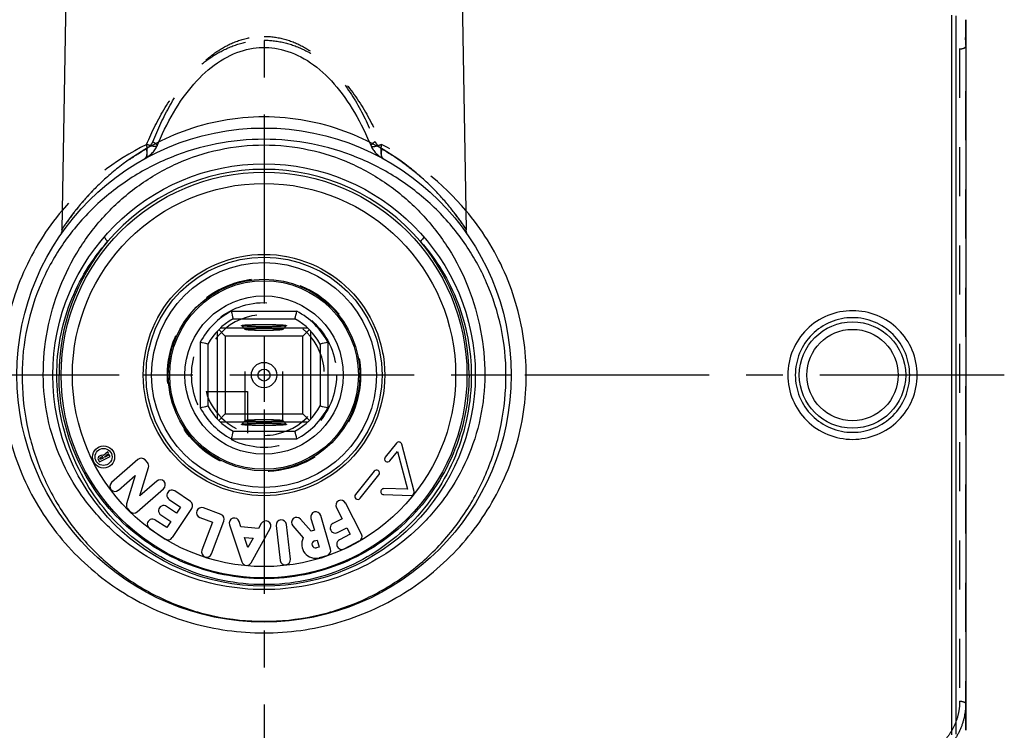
# Model space of a CAD drawing. Header units: millimetres. Extents: x 0 to 1000, y 0 to 1000.
# Tile 3 of 4: x 468 to 598, y 414 to 508. Entities that reach past the tile are written whole.
import ezdxf

# ---------------------------------------------------------------- set-up
doc = ezdxf.new("R2010")
doc.units = ezdxf.units.MM
doc.header["$LTSCALE"] = 65.185185
doc.linetypes.add('CENTER', pattern=[0.6, 0.375, -0.075, 0.075, -0.075])
doc.linetypes.add('HIDDEN', pattern=[0.2, 0.1, -0.1])
doc.layers.get('0').update_dxf_attribs({"linetype": 'CONTINUOUS'})
for name, color, linetype in [('ACHSEN_S', 7, 'CONTINUOUS'), ('DEFAULT_2', 8, 'HIDDEN'), ('FASEN', 7, 'CONTINUOUS'), ('KOERPER', 7, 'CONTINUOUS'), ('KONST.EL_MIT_GEO', 7, 'CONTINUOUS'), ('KURVEN', 7, 'CONTINUOUS')]:
    doc.layers.add(name, color=color, linetype=linetype)

msp = doc.modelspace()

# ---------------------------------------------------------------- linework, layer by layer
at = {"color": 7, "linetype": 'Continuous'}
for p, q in [((495.66, 469.36), (504.34, 469.36)), ((495.91, 468.37), (504.09, 468.37)), ((497, 467.46), (497, 467.46)), ((503, 467.46), (503, 467.46)), ((493.8, 466.73), (493.8, 455.1)), ((493.99, 466.93), (494.85, 466.06)), ((505.81, 467.11), (494.19, 467.11)), ((505.15, 466.06), (494.85, 466.06)), ((494.85, 466.06), (494.85, 455.76)), ((506.01, 466.93), (505.15, 466.06)), ((505.15, 455.76), (505.15, 466.06)), ((506.2, 455.1), (506.2, 466.73)), ((491.55, 465.26), (491.55, 456.57)), ((492.55, 465.01), (492.55, 456.82)), ((507.45, 465.01), (507.45, 456.82)), ((508.45, 465.26), (508.45, 456.57)), ((493.99, 454.9), (494.85, 455.76)), ((494.85, 455.76), (505.15, 455.76)), ((506.01, 454.9), (505.15, 455.76)), ((494.19, 454.71), (505.81, 454.71)), ((497, 454.37), (497, 454.37)), ((503, 454.37), (503, 454.37)), ((495.91, 453.46), (504.09, 453.46)), ((495.66, 452.46), (504.34, 452.46))]:
    msp.add_line(p, q, dxfattribs=at)
for radius in [12.5, 10.5, 1.68, 0.8]:
    msp.add_circle((500, 460.91), radius, dxfattribs=at)
for centre, radius, start, end in [((500, 460.91), 9.5, 117.1908, 152.8092), ((566.39, 486.45), 72.77, 193.5755, 194.386), ((433.61, 486.45), 72.77, 345.614, 346.4245), ((500, 460.91), 9.5, 27.1908, 62.8092), ((500, 460.91), 8.5, 118.7958, 151.2042), ((500, 460.91), 8.5, 28.7958, 61.2042), ((473.92, 392.33), 75.03, 75.6263, 76.4123), ((525.53, 394.52), 72.77, 103.5755, 104.386), ((474.47, 527.31), 72.77, 283.5755, 284.386), ((500, 460.91), 8.5, 208.7958, 241.2042), ((500, 460.91), 8.5, 298.7958, 331.2042), ((525.53, 527.31), 72.77, 255.614, 256.4245), ((500, 460.91), 9.5, 207.1908, 242.8092), ((500, 460.91), 9.5, 297.1908, 332.8092), ((566.39, 435.38), 72.77, 165.614, 166.4245), ((433.61, 435.38), 72.77, 13.5755, 14.386)]:
    msp.add_arc(centre, radius, start, end, dxfattribs=at)
for points, knots in [([(497, 467.46), (497, 467.47), (497.02, 467.48), (497.07, 467.49), (497.14, 467.51), (497.29, 467.53), (497.54, 467.55), (497.9, 467.57), (498.35, 467.59), (498.87, 467.6), (499.42, 467.61), (500, 467.61), (500.58, 467.61), (501.13, 467.6), (501.65, 467.59), (502.1, 467.57), (502.46, 467.55), (502.71, 467.53), (502.86, 467.51), (502.93, 467.49), (502.98, 467.48), (503, 467.47), (503, 467.46)], [0, 0, 0, 0, 0.003434, 0.010995, 0.023081, 0.039668, 0.085818, 0.147807, 0.223285, 0.309396, 0.40283, 0.5, 0.597171, 0.690603, 0.776711, 0.852192, 0.914186, 0.960328, 0.976913, 0.989011, 0.996585, 1, 1, 1, 1]), ([(503, 467.46), (502.99, 467.45), (502.96, 467.44), (502.91, 467.43), (502.83, 467.41), (502.67, 467.39), (502.41, 467.37), (502.05, 467.35), (501.6, 467.34), (501.1, 467.32), (500.56, 467.32), (500, 467.31), (499.44, 467.32), (498.9, 467.32), (498.4, 467.34), (497.96, 467.35), (497.59, 467.37), (497.33, 467.39), (497.17, 467.41), (497.09, 467.43), (497.04, 467.44), (497.01, 467.45), (497, 467.46)], [0, 0, 0, 0, 0.005131, 0.014426, 0.027994, 0.045758, 0.093331, 0.155514, 0.230092, 0.314413, 0.405432, 0.499868, 0.594308, 0.68534, 0.769682, 0.844294, 0.90652, 0.954133, 0.971915, 0.985511, 0.994848, 1, 1, 1, 1]), ([(497, 454.37), (497.01, 454.38), (497.04, 454.39), (497.09, 454.4), (497.17, 454.42), (497.33, 454.44), (497.59, 454.46), (497.96, 454.48), (498.4, 454.49), (498.9, 454.51), (499.44, 454.51), (500, 454.52), (500.56, 454.51), (501.1, 454.51), (501.6, 454.49), (502.05, 454.48), (502.41, 454.46), (502.67, 454.44), (502.83, 454.42), (502.91, 454.4), (502.96, 454.39), (502.99, 454.38), (503, 454.37)], [0, 0, 0, 0, 0.005152, 0.014489, 0.028085, 0.045867, 0.09348, 0.155706, 0.230318, 0.31466, 0.405692, 0.500132, 0.594568, 0.685587, 0.769908, 0.844486, 0.906669, 0.954242, 0.972006, 0.985574, 0.994869, 1, 1, 1, 1]), ([(503, 454.37), (503, 454.36), (502.98, 454.35), (502.93, 454.33), (502.86, 454.32), (502.71, 454.3), (502.46, 454.28), (502.1, 454.26), (501.65, 454.24), (501.13, 454.23), (500.58, 454.22), (500, 454.22), (499.42, 454.22), (498.87, 454.23), (498.35, 454.24), (497.9, 454.26), (497.54, 454.28), (497.29, 454.3), (497.14, 454.32), (497.07, 454.33), (497.02, 454.35), (497, 454.36), (497, 454.37)], [0, 0, 0, 0, 0.003415, 0.010989, 0.023087, 0.039672, 0.085814, 0.147808, 0.223289, 0.309397, 0.402829, 0.5, 0.59717, 0.690604, 0.776715, 0.852193, 0.914182, 0.960332, 0.976919, 0.989005, 0.996566, 1, 1, 1, 1])]:
    msp.add_open_spline(points, degree=3, knots=knots, dxfattribs=at)
at = {"layer": 'ACHSEN_S', "color": 40, "linetype": 'CENTER'}
for p, q in [((500, 651.91), (500, 348.08)), ((598.12, 460.91), (401.88, 460.91))]:
    msp.add_line(p, q, dxfattribs=at)
at = {"layer": 'DEFAULT_2', "color": 8, "linetype": 'HIDDEN'}
for p, q in [((497, 467.46), (497.5, 466.95)), ((502.5, 466.95), (503, 467.46)), ((497.5, 466.95), (497.5, 466.96)), ((497.5, 454.87), (497.5, 466.96)), ((502.5, 454.87), (502.5, 466.96)), ((502.5, 466.96), (502.5, 466.95)), ((497.5, 454.87), (497, 454.37)), ((497.5, 454.87), (497.5, 454.87)), ((503, 454.37), (502.5, 454.87)), ((502.5, 454.87), (502.5, 454.87))]:
    msp.add_line(p, q, dxfattribs=at)
for points, knots in [([(497.5, 466.96), (497.5, 466.98), (497.56, 467), (497.59, 467), (497.62, 467.01)], [0, 0, 0, 0, 0.290962, 1, 1, 1, 1]), ([(502.5, 466.96), (502.49, 466.95), (502.46, 466.94), (502.39, 466.92), (502.24, 466.9), (502, 466.87), (501.7, 466.85), (501.33, 466.84), (500.76, 466.82), (500, 466.81), (499.24, 466.82), (498.67, 466.84), (498.3, 466.85), (498, 466.87), (497.76, 466.9), (497.61, 466.92), (497.54, 466.94), (497.51, 466.95), (497.5, 466.95)], [0, 0, 0, 0, 0.005683, 0.015425, 0.047381, 0.095242, 0.157421, 0.23176, 0.315645, 0.499909, 0.684187, 0.768089, 0.842452, 0.90466, 0.952555, 0.984546, 0.994301, 1, 1, 1, 1]), ([(497.62, 467.01), (497.76, 467.04), (498.12, 467.07), (498.75, 467.1), (499.53, 467.11), (500.24, 467.11), (500.81, 467.11), (501.21, 467.1), (501.57, 467.08), (501.88, 467.06), (502.14, 467.04), (502.32, 467.02), (502.44, 467), (502.49, 466.98), (502.5, 466.97), (502.5, 466.96)], [0, 0, 0, 0, 0.085297, 0.219758, 0.387053, 0.566594, 0.654007, 0.736192, 0.810609, 0.874966, 0.927291, 0.966022, 0.99013, 0.996654, 1, 1, 1, 1]), ([(497.5, 454.87), (497.51, 454.88), (497.54, 454.89), (497.61, 454.91), (497.76, 454.93), (498, 454.96), (498.3, 454.98), (498.67, 454.99), (499.24, 455.01), (500, 455.02), (500.76, 455.01), (501.33, 454.99), (501.7, 454.98), (502, 454.96), (502.24, 454.93), (502.39, 454.91), (502.46, 454.89), (502.49, 454.88), (502.5, 454.87)], [0, 0, 0, 0, 0.005699, 0.015454, 0.047445, 0.09534, 0.157548, 0.231911, 0.315813, 0.500091, 0.684355, 0.76824, 0.842579, 0.904758, 0.952619, 0.984575, 0.994317, 1, 1, 1, 1]), ([(502.38, 454.82), (502.24, 454.79), (501.88, 454.76), (501.25, 454.73), (500.47, 454.72), (499.76, 454.71), (499.19, 454.72), (498.79, 454.73), (498.43, 454.75), (498.12, 454.77), (497.86, 454.79), (497.68, 454.81), (497.56, 454.83), (497.51, 454.85), (497.5, 454.86), (497.5, 454.87)], [0, 0, 0, 0, 0.08509, 0.219439, 0.38671, 0.566299, 0.653753, 0.735985, 0.81045, 0.874852, 0.927217, 0.965981, 0.990106, 0.99663, 1, 1, 1, 1]), ([(502.5, 454.87), (502.5, 454.85), (502.44, 454.83), (502.41, 454.82), (502.38, 454.82)], [0, 0, 0, 0, 0.290875, 1, 1, 1, 1])]:
    msp.add_open_spline(points, degree=3, knots=knots, dxfattribs=at)
at = {"layer": 'FASEN', "color": 7, "linetype": 'Continuous'}
msp.add_line((593, 508.02), (593, 413.81), dxfattribs=at)
at = {"layer": 'KOERPER', "color": 7, "linetype": 'Continuous'}
for p, q in [((474, 525.93), (473.2, 480.18)), ((526, 525.93), (526.8, 480.18)), ((517.55, 451.89), (516.07, 450.03)), ((519.89, 445.46), (518.25, 451.74)), ((478.39, 450.26), (478.18, 450.15)), ((479.28, 450.72), (478.72, 450.25)), ((478.87, 450.08), (479.39, 450.51)), ((479.49, 450.31), (478.9, 450.01)), ((479.39, 450.51), (479.28, 450.72)), ((479.59, 450.11), (479.49, 450.31)), ((516.69, 449.53), (517.69, 450.77)), ((517.69, 450.77), (519, 445.76)), ((478.03, 449.69), (478.18, 449.39)), ((478.18, 449.39), (479.59, 450.11)), ((478.28, 449.7), (478.23, 449.8)), ((478.28, 449.95), (478.5, 450.06)), ((478.69, 449.91), (478.28, 449.7)), ((478.64, 450.01), (478.69, 449.91)), ((478.9, 450.01), (478.87, 450.08)), ((483.28, 449.71), (479.79, 446.66)), ((484.54, 449.31), (484.24, 449.65)), ((483.53, 444.89), (484.68, 448.67)), ((514.58, 448.17), (512.11, 445.07)), ((512.74, 444.57), (515.21, 447.67)), ((480.69, 445.64), (482.93, 447.6)), ((482.93, 447.6), (481.79, 443.82)), ((485.78, 446.86), (483.53, 444.89)), ((483.19, 442.78), (486.68, 445.83)), ((490.25, 444.16), (488.18, 445.54)), ((515.87, 445.05), (519.49, 444.95)), ((519, 445.76), (515.9, 445.85)), ((487.42, 444.41), (488.92, 443.41)), ((512.92, 439.82), (510.8, 443.95)), ((481.93, 443.18), (482.23, 442.84)), ((488.39, 442.61), (487.08, 443.49)), ((487.85, 439.36), (490.43, 443.21)), ((488.92, 443.41), (488.39, 442.61)), ((494.3, 442.42), (491.97, 443.3)), ((509.59, 443.32), (510.34, 441.86)), ((487.1, 440.68), (485.59, 441.69)), ((486.32, 442.36), (487.63, 441.48)), ((487.63, 441.48), (487.1, 440.68)), ((491.49, 442.03), (493.18, 441.39)), ((493.18, 441.39), (491.77, 437.68)), ((493.04, 437.2), (494.69, 441.54)), ((496.94, 440.8), (496.71, 441.49)), ((499.63, 441.22), (499.28, 440.58)), ((506.23, 440.21), (504.83, 441.8)), ((506.22, 441.91), (506.68, 440.33)), ((508.82, 437.84), (507.52, 442.29)), ((510.34, 441.86), (509.13, 441.24)), ((484.84, 440.56), (486.9, 439.17)), ((495.42, 441.06), (497.06, 436.14)), ((499.28, 440.58), (496.94, 440.8)), ((498.3, 436.02), (500.82, 440.56)), ((501.61, 440.94), (502.14, 436.33)), ((503.49, 436.48), (502.96, 441.09)), ((503.81, 440.91), (505.2, 439.32)), ((506.68, 440.33), (506.23, 440.21)), ((509.75, 440.03), (510.96, 440.66)), ((510.96, 440.66), (511.4, 439.8)), ((497.41, 439.39), (498.56, 439.28)), ((497.86, 438.03), (497.41, 439.39)), ((498.56, 439.28), (497.86, 438.03)), ((506.69, 438.92), (507.06, 439.03)), ((507.06, 439.03), (507.33, 438.11)), ((511.4, 439.8), (510, 439.08)), ((510.62, 437.87), (512.63, 438.91)), ((507.33, 438.11), (506.96, 438)), ((507.34, 436.7), (508.36, 436.99))]:
    msp.add_line(p, q, dxfattribs=at)
for centre, radius in [((500, 460.91), 12.7), ((478.73, 450.05), 1.47), ((478.73, 450.05), 1.13)]:
    msp.add_circle(centre, radius, dxfattribs=at)
for centre, radius, start, end in [((517.86, 451.64), 0.4, 14.6262, 141.4162), ((478.55, 449.96), 0.34, 59.7468, 117.0544), ((478.33, 449.85), 0.34, 117.0544, 207.0544), ((478.33, 449.85), 0.11, 117.0544, 207.0544), ((478.55, 449.96), 0.11, 27.0544, 117.0544), ((483.73, 449.2), 0.68, 41.1846, 131.1846), ((484.03, 448.86), 0.68, 343.1846, 41.1846), ((516.38, 449.78), 0.4, 141.4162, 321.4162), ((514.9, 447.92), 0.4, 321.4162, 141.4162), ((480.24, 446.15), 0.68, 131.1846, 311.1846), ((486.23, 446.34), 0.68, 311.1846, 131.1846), ((487.8, 444.98), 0.68, 56.1209, 236.1209), ((512.43, 444.82), 0.4, 141.4162, 321.4162), ((515.88, 445.45), 0.4, 88.2862, 268.4445), ((519.5, 445.35), 0.4, 268.4445, 14.6262), ((482.44, 443.63), 0.68, 163.1846, 221.1846), ((489.87, 443.59), 0.68, 326.1209, 56.1209), ((510.19, 443.63), 0.68, 27.3, 207.3), ((482.74, 443.29), 0.68, 221.1846, 311.1846), ((486.7, 442.93), 0.68, 56.1209, 236.1209), ((491.73, 442.66), 0.68, 69.1771, 249.1771), ((506.87, 442.1), 0.68, 16.258, 196.258), ((485.21, 441.13), 0.68, 56.1209, 236.1209), ((494.05, 441.78), 0.68, 339.1771, 69.1771), ((496.07, 441.27), 0.68, 18.4131, 198.4131), ((500.23, 440.89), 0.68, 330.9131, 150.9131), ((502.29, 441.02), 0.68, 6.5547, 186.5547), ((504.32, 441.36), 0.68, 41.258, 221.258), ((509.44, 440.64), 0.68, 117.3, 297.3), ((512.32, 439.51), 0.68, 297.3, 27.3), ((487.28, 439.74), 0.68, 236.1209, 326.1209), ((506.83, 438.46), 1.84, 152.1076, 286.258), ((506.83, 438.46), 0.48, 106.258, 286.258), ((510.31, 438.47), 0.68, 117.3, 297.3), ((492.41, 437.44), 0.68, 159.1771, 339.1771), ((508.17, 437.65), 0.68, 286.258, 16.258), ((497.71, 436.35), 0.68, 198.4131, 330.9131), ((502.82, 436.41), 0.68, 186.5547, 6.5547)]:
    msp.add_arc(centre, radius, start, end, dxfattribs=at)
at = {"layer": 'KONST.EL_MIT_GEO', "color": 7, "linetype": 'Continuous'}
for p, q in [((591.17, 413.23), (591.17, 508.6)), ((591.73, 413.32), (591.73, 508.51)), ((473.1, 460.91), (467.25, 460.91)), ((532.75, 460.91), (526.9, 460.91))]:
    msp.add_line(p, q, dxfattribs=at)
at = {"layer": 'KONST.EL_MIT_GEO', "color": 8, "linetype": 'HIDDEN'}
for p, q in [((593, 413.81), (593, 508.02)), ((592.2, 504.16), (592.2, 417.67)), ((514.18, 491.29), (514.18, 491.29)), ((484.21, 489.61), (484.21, 489.61)), ((515.79, 489.61), (515.79, 489.61))]:
    msp.add_line(p, q, dxfattribs=at)
for points in [[(485.82, 491.29), (486.01, 491.72), (486.27, 492.32), (486.54, 492.91), (486.82, 493.49), (487.1, 494.05), (487.39, 494.61), (487.69, 495.15), (487.99, 495.69), (488.31, 496.21), (488.62, 496.71), (488.95, 497.21), (489.28, 497.69), (489.63, 498.16), (489.97, 498.61), (490.33, 499.05), (490.69, 499.48), (491.06, 499.89), (491.44, 500.28), (491.82, 500.66), (492.21, 501.02), (492.6, 501.37), (493.01, 501.7), (493.41, 502.01), (493.83, 502.31), (494.25, 502.58), (494.67, 502.84), (495.1, 503.07), (495.53, 503.29), (495.96, 503.48), (496.39, 503.66), (496.83, 503.81), (497.26, 503.95), (497.69, 504.06), (498.12, 504.15), (498.54, 504.23), (498.96, 504.28), (499.37, 504.32), (499.77, 504.33), (500, 504.34)], [(500, 504.34), (500.21, 504.33), (500.62, 504.32), (501.03, 504.28), (501.44, 504.23), (501.87, 504.16), (502.29, 504.06), (502.72, 503.95), (503.16, 503.82), (503.59, 503.66), (504.03, 503.49), (504.46, 503.29), (504.89, 503.08), (505.32, 502.84), (505.74, 502.59), (506.16, 502.31), (506.57, 502.02), (506.98, 501.71), (507.38, 501.38), (507.78, 501.03), (508.17, 500.67), (508.55, 500.29), (508.93, 499.9), (509.3, 499.49), (509.66, 499.06), (510.02, 498.62), (510.37, 498.17), (510.71, 497.7), (511.04, 497.22), (511.37, 496.73), (511.69, 496.22), (512, 495.7), (512.3, 495.17), (512.6, 494.62), (512.89, 494.07), (513.18, 493.5), (513.45, 492.92), (513.72, 492.33), (513.99, 491.73), (514.18, 491.29)], [(484.21, 489.61), (484.34, 489.68), (484.48, 489.77), (484.62, 489.87), (484.75, 489.97), (484.88, 490.07), (485, 490.18), (485.12, 490.29), (485.23, 490.4), (485.34, 490.52), (485.43, 490.64), (485.53, 490.76), (485.61, 490.89), (485.69, 491.01), (485.76, 491.15), (485.82, 491.29)], [(514.18, 491.29), (514.23, 491.17), (514.3, 491.04), (514.37, 490.91), (514.46, 490.78), (514.55, 490.66), (514.65, 490.54), (514.75, 490.42), (514.86, 490.3), (514.98, 490.19), (515.1, 490.09), (515.23, 489.98), (515.36, 489.88), (515.5, 489.78), (515.64, 489.69), (515.79, 489.61)]]:
    msp.add_lwpolyline(points, dxfattribs=at)
at = {"layer": 'KONST.EL_MIT_GEO', "color": 7, "linetype": 'Continuous'}
for points in [[(473.2, 480.18), (473.2, 480.11), (473.19, 480.02), (473.18, 479.93), (473.16, 479.85), (473.13, 479.76), (473.1, 479.68), (473.07, 479.6), (473.03, 479.52), (472.99, 479.44), (472.94, 479.36)], [(527.06, 479.36), (527.01, 479.44), (526.97, 479.52), (526.93, 479.6), (526.9, 479.68), (526.87, 479.76), (526.84, 479.85), (526.82, 479.93), (526.81, 480.02), (526.8, 480.11), (526.8, 480.18)]]:
    msp.add_lwpolyline(points, dxfattribs=at)
for centre, radius in [((500, 460.91), 32.75), ((500, 460.91), 28), ((500, 460.91), 26.9), ((500, 460.91), 25.4), ((500, 460.91), 16), ((500, 460.91), 15.64), ((500, 460.91), 14.9), ((578, 460.91), 7.05), ((578, 460.91), 6.05)]:
    msp.add_circle(centre, radius, dxfattribs=at)
at = {"layer": 'KONST.EL_MIT_GEO', "color": 8, "linetype": 'HIDDEN'}
for centre, start, end in [((499.76, 460.37), 116.2081, 139.8594), ((500.24, 460.37), 40.1468, 63.7917)]:
    msp.add_arc(centre, 34.68, start, end, dxfattribs=at)
at = {"layer": 'KONST.EL_MIT_GEO', "color": 7, "linetype": 'Continuous'}
for centre, radius, start, end in [((500, 460.91), 27.27, 90.0015, 139.4925), ((500, 460.91), 27.27, 40.5075, 89.9985), ((500.37, 460.93), 27.54, 140.0157, 180.0315), ((499.63, 460.93), 27.54, 359.9685, 39.9843)]:
    msp.add_arc(centre, radius, start, end, dxfattribs=at)
at = {"layer": 'KONST.EL_MIT_GEO', "color": 8, "linetype": 'HIDDEN'}
for points, knots in [([(583.78, 513.51), (585.01, 513.43), (587.42, 512.86), (589.99, 511.17), (591.52, 509.36), (592.37, 507.83), (592.88, 506.18), (593, 505.04), (593, 504.46)], [0, 0, 0, 0, 0.25993, 0.512502, 0.636101, 0.758049, 0.879067, 1, 1, 1, 1]), ([(583.72, 512.44), (584.85, 512.36), (587.05, 511.85), (589.42, 510.31), (590.83, 508.65), (591.61, 507.26), (592.09, 505.74), (592.2, 504.68), (592.2, 504.16)], [0, 0, 0, 0, 0.259677, 0.512138, 0.635748, 0.757756, 0.878891, 1, 1, 1, 1]), ([(484.44, 491.49), (485.15, 493.17), (486.76, 496.44), (489.5, 500.13), (492.22, 502.58), (494.57, 504.07), (497.19, 505.06), (499.06, 505.3), (500, 505.3)], [0, 0, 0, 0, 0.248212, 0.495803, 0.620371, 0.745854, 0.872491, 1, 1, 1, 1]), ([(485.27, 491.84), (485.92, 493.49), (487.42, 496.73), (489.95, 500.44), (492.5, 502.95), (494.73, 504.5), (497.26, 505.56), (499.09, 505.81), (500, 505.81)], [0, 0, 0, 0, 0.248591, 0.496431, 0.620957, 0.746282, 0.872701, 1, 1, 1, 1]), ([(500, 505.81), (500.91, 505.81), (502.74, 505.56), (505.27, 504.5), (507.5, 502.95), (510.05, 500.44), (512.58, 496.73), (514.08, 493.49), (514.73, 491.84)], [0, 0, 0, 0, 0.127299, 0.253718, 0.379043, 0.503568, 0.751409, 1, 1, 1, 1]), ([(500, 505.3), (500.94, 505.3), (502.81, 505.06), (505.43, 504.07), (507.78, 502.58), (510.5, 500.13), (513.24, 496.44), (514.85, 493.17), (515.56, 491.49)], [0, 0, 0, 0, 0.127509, 0.254146, 0.379629, 0.504197, 0.751788, 1, 1, 1, 1]), ([(592.2, 504.16), (592.3, 504.16), (592.49, 504.17), (592.72, 504.22), (592.86, 504.29), (592.95, 504.35), (593, 504.42), (593, 504.46)], [0, 0, 0, 0, 0.338566, 0.633853, 0.754801, 0.854895, 1, 1, 1, 1]), ([(473.2, 480.18), (473.2, 480.18), (473.21, 480.2), (473.22, 480.21), (473.24, 480.24), (473.27, 480.29), (473.34, 480.39), (473.44, 480.54), (473.56, 480.73), (473.71, 480.94), (473.88, 481.19), (474.15, 481.58), (474.55, 482.12), (475.09, 482.82), (475.7, 483.58), (476.39, 484.37), (477.14, 485.2), (478.27, 486.34), (479.85, 487.77), (481.98, 489.41), (483.54, 490.41), (484.37, 490.89)], [0, 0, 0, 0, 0.000421, 0.001688, 0.003792, 0.006719, 0.014995, 0.026385, 0.040699, 0.057739, 0.077296, 0.099155, 0.148985, 0.205795, 0.26843, 0.335993, 0.407803, 0.483353, 0.644258, 0.816809, 1, 1, 1, 1]), ([(484.21, 489.61), (484.3, 489.65), (484.4, 489.8), (484.47, 490.03), (484.53, 490.36), (484.54, 490.85), (484.48, 491.27), (484.44, 491.49)], [0, 0, 0, 0, 0.149756, 0.248896, 0.366103, 0.653141, 1, 1, 1, 1]), ([(484.37, 490.89), (484.41, 490.76), (484.48, 490.49), (484.5, 490.11), (484.42, 489.8), (484.28, 489.65), (484.21, 489.61)], [0, 0, 0, 0, 0.315669, 0.589525, 0.813526, 1, 1, 1, 1]), ([(484.37, 490.89), (484.55, 491), (484.81, 491.21), (485.1, 491.53), (485.23, 491.73), (485.27, 491.84)], [0, 0, 0, 0, 0.484218, 0.737481, 1, 1, 1, 1]), ([(485.82, 491.29), (485.8, 491.24), (485.69, 491.2), (485.54, 491.2), (485.28, 491.23), (484.91, 491.32), (484.6, 491.43), (484.44, 491.49)], [0, 0, 0, 0, 0.110913, 0.204715, 0.325046, 0.633143, 1, 1, 1, 1]), ([(485.27, 491.84), (485.36, 491.78), (485.51, 491.69), (485.68, 491.55), (485.77, 491.45), (485.82, 491.38), (485.84, 491.32), (485.82, 491.29)], [0, 0, 0, 0, 0.375884, 0.671817, 0.785693, 0.876494, 1, 1, 1, 1]), ([(514.73, 491.84), (514.64, 491.78), (514.49, 491.69), (514.32, 491.55), (514.23, 491.45), (514.18, 491.38), (514.16, 491.32), (514.18, 491.29)], [0, 0, 0, 0, 0.375842, 0.671771, 0.785657, 0.876474, 1, 1, 1, 1]), ([(514.18, 491.29), (514.2, 491.24), (514.31, 491.2), (514.46, 491.2), (514.72, 491.23), (515.09, 491.32), (515.4, 491.43), (515.56, 491.49)], [0, 0, 0, 0, 0.110897, 0.204698, 0.325033, 0.633143, 1, 1, 1, 1]), ([(514.73, 491.84), (514.77, 491.73), (514.9, 491.53), (515.19, 491.21), (515.45, 491), (515.63, 490.89)], [0, 0, 0, 0, 0.262519, 0.515782, 1, 1, 1, 1]), ([(515.56, 491.49), (515.52, 491.27), (515.46, 490.85), (515.47, 490.36), (515.53, 490.03), (515.6, 489.8), (515.7, 489.65), (515.79, 489.61)], [0, 0, 0, 0, 0.346861, 0.6339, 0.751107, 0.850246, 1, 1, 1, 1]), ([(515.63, 490.89), (515.59, 490.76), (515.52, 490.49), (515.5, 490.11), (515.58, 489.8), (515.72, 489.65), (515.79, 489.61)], [0, 0, 0, 0, 0.315672, 0.589528, 0.813529, 1, 1, 1, 1]), ([(515.63, 490.89), (516.46, 490.41), (518.02, 489.41), (520.15, 487.77), (521.73, 486.34), (522.86, 485.2), (523.61, 484.37), (524.3, 483.58), (524.91, 482.82), (525.45, 482.12), (525.91, 481.5), (526.23, 481.04), (526.44, 480.73), (526.57, 480.54), (526.66, 480.4), (526.74, 480.27), (526.76, 480.24), (526.8, 480.17), (526.8, 480.18)], [0, 0, 0, 0, 0.183196, 0.355753, 0.516662, 0.592214, 0.664026, 0.731589, 0.794225, 0.851035, 0.900864, 0.942276, 0.959315, 0.973626, 0.985013, 0.993286, 0.998315, 1, 1, 1, 1]), ([(592.2, 417.67), (592.2, 417.14), (592.09, 416.09), (591.61, 414.57), (590.83, 413.18), (589.42, 411.52), (587.05, 409.98), (584.85, 409.46), (583.72, 409.39)], [0, 0, 0, 0, 0.121109, 0.242244, 0.364252, 0.487862, 0.740323, 1, 1, 1, 1]), ([(592.2, 417.67), (592.3, 417.67), (592.49, 417.66), (592.72, 417.6), (592.86, 417.54), (592.95, 417.48), (593, 417.41), (593, 417.37)], [0, 0, 0, 0, 0.338566, 0.633853, 0.754801, 0.854895, 1, 1, 1, 1]), ([(593, 417.37), (593, 416.79), (592.88, 415.65), (592.37, 413.99), (591.52, 412.47), (589.99, 410.66), (587.42, 408.97), (585.01, 408.4), (583.78, 408.32)], [0, 0, 0, 0, 0.120933, 0.241951, 0.363899, 0.487498, 0.74007, 1, 1, 1, 1])]:
    msp.add_open_spline(points, degree=3, knots=knots, dxfattribs=at)
at = {"layer": 'KONST.EL_MIT_GEO', "color": 7, "linetype": 'Continuous'}
for points, knots in [([(500, 495.14), (498.14, 495.14), (494.48, 494.8), (489.33, 493.38), (484.78, 491.27), (481.5, 489.1), (479.25, 487.24), (477.79, 485.87), (476.5, 484.52), (475.57, 483.42), (474.91, 482.59), (474.48, 482.04), (474.12, 481.53), (473.8, 481.09), (473.58, 480.76), (473.44, 480.55), (473.36, 480.42), (473.29, 480.32), (473.24, 480.25), (473.22, 480.21), (473.2, 480.19), (473.2, 480.18)], [0, 0, 0, 0, 0.174437, 0.34216, 0.499001, 0.643049, 0.709864, 0.772772, 0.831205, 0.884219, 0.908247, 0.93029, 0.950028, 0.96708, 0.981019, 0.986683, 0.991401, 0.995129, 0.997825, 0.999454, 1, 1, 1, 1]), ([(526.8, 480.18), (526.8, 480.19), (526.78, 480.21), (526.75, 480.25), (526.71, 480.32), (526.61, 480.47), (526.44, 480.72), (526.2, 481.09), (525.88, 481.53), (525.36, 482.24), (524.59, 483.24), (523.5, 484.52), (522.21, 485.87), (520.75, 487.24), (518.49, 489.1), (515.22, 491.27), (510.67, 493.38), (505.52, 494.8), (501.86, 495.14), (500, 495.14)], [0, 0, 0, 0, 0.000547, 0.002177, 0.004875, 0.008603, 0.018987, 0.032927, 0.04998, 0.069719, 0.115789, 0.168803, 0.227237, 0.290145, 0.35696, 0.501006, 0.657845, 0.825566, 1, 1, 1, 1]), ([(500, 492.16), (497.89, 492.16), (493.68, 491.76), (487.64, 489.97), (482.13, 487.09), (477.3, 483.26), (473.31, 478.59), (470.29, 473.19), (468.37, 467.22), (467.93, 463.02), (467.93, 460.91)], [0, 0, 0, 0, 0.127536, 0.253798, 0.378196, 0.501082, 0.623571, 0.747085, 0.872656, 1, 1, 1, 1]), ([(532.07, 460.91), (532.07, 463.02), (531.63, 467.22), (529.71, 473.19), (526.69, 478.59), (522.7, 483.26), (517.87, 487.09), (512.36, 489.97), (506.32, 491.76), (502.11, 492.16), (500, 492.16)], [0, 0, 0, 0, 0.127344, 0.252915, 0.37643, 0.498919, 0.621804, 0.746202, 0.872464, 1, 1, 1, 1]), ([(470.74, 460.91), (470.74, 462.9), (471.11, 466.85), (472.75, 472.54), (475.39, 477.77), (478.95, 482.38), (483.33, 486.22), (488.42, 489.15), (494.06, 490.99), (498.02, 491.41), (500, 491.41)], [0, 0, 0, 0, 0.126845, 0.252505, 0.376637, 0.49981, 0.623059, 0.747358, 0.87314, 1, 1, 1, 1]), ([(500, 491.41), (501.98, 491.41), (505.94, 490.99), (511.58, 489.15), (516.67, 486.22), (521.05, 482.38), (524.61, 477.77), (527.25, 472.54), (528.89, 466.85), (529.26, 462.9), (529.26, 460.91)], [0, 0, 0, 0, 0.12686, 0.252642, 0.376941, 0.50019, 0.623363, 0.747495, 0.873155, 1, 1, 1, 1]), ([(473.24, 482.73), (471.17, 480.27), (467.68, 474.7), (465.05, 465.21), (465.23, 455.35), (468.22, 445.97), (473.72, 437.85), (481.26, 431.58), (490.24, 427.62), (496.75, 426.72), (500, 426.72)], [0, 0, 0, 0, 0.124654, 0.249909, 0.375454, 0.500636, 0.625224, 0.74965, 0.87454, 1, 1, 1, 1]), ([(500, 426.72), (503.25, 426.72), (509.76, 427.62), (518.74, 431.58), (526.28, 437.85), (531.78, 445.97), (534.77, 455.35), (534.95, 465.22), (532.32, 474.7), (528.83, 480.27), (526.76, 482.74)], [0, 0, 0, 0, 0.125456, 0.250345, 0.374779, 0.499369, 0.624549, 0.750093, 0.875349, 1, 1, 1, 1]), ([(478.87, 479.28), (478.85, 479.26), (478.85, 479.19), (478.88, 479.11), (478.95, 478.99), (479.08, 478.83), (479.2, 478.7), (479.27, 478.63)], [0, 0, 0, 0, 0.116287, 0.208534, 0.325903, 0.62866, 1, 1, 1, 1]), ([(521.13, 479.28), (521.15, 479.26), (521.15, 479.19), (521.12, 479.11), (521.05, 478.99), (520.92, 478.83), (520.8, 478.7), (520.73, 478.63)], [0, 0, 0, 0, 0.116287, 0.208533, 0.325902, 0.628659, 1, 1, 1, 1]), ([(472.53, 460.91), (472.53, 462.55), (472.84, 465.81), (474.17, 470.51), (476.31, 474.85), (478.22, 477.43), (479.27, 478.63)], [0, 0, 0, 0, 0.253322, 0.504657, 0.753295, 1, 1, 1, 1]), ([(520.73, 478.63), (521.78, 477.43), (523.69, 474.85), (525.83, 470.51), (527.16, 465.81), (527.47, 462.55), (527.47, 460.91)], [0, 0, 0, 0, 0.246705, 0.495343, 0.746678, 1, 1, 1, 1]), ([(586.58, 460.91), (586.58, 462.03), (586.13, 464.28), (584.22, 467.11), (581.36, 469), (578, 469.66), (574.64, 469), (571.78, 467.11), (569.87, 464.28), (569.42, 462.03), (569.42, 460.91)], [0, 0, 0, 0, 0.125008, 0.24998, 0.374962, 0.5, 0.625038, 0.75002, 0.874992, 1, 1, 1, 1]), ([(585.58, 460.91), (585.58, 461.9), (585.19, 463.9), (583.51, 466.42), (580.98, 468.12), (578, 468.71), (575.02, 468.12), (572.49, 466.42), (570.81, 463.9), (570.42, 461.9), (570.42, 460.91)], [0, 0, 0, 0, 0.125032, 0.250004, 0.374972, 0.5, 0.625028, 0.749996, 0.874969, 1, 1, 1, 1]), ([(467.93, 460.91), (467.93, 458.72), (468.36, 454.35), (470.24, 448.12), (473.23, 442.48), (477.18, 437.62), (481.94, 433.64), (487.42, 430.63), (493.51, 428.7), (497.82, 428.26), (500, 428.26)], [0, 0, 0, 0, 0.12969, 0.257377, 0.382102, 0.504177, 0.624897, 0.746331, 0.871042, 1, 1, 1, 1]), ([(500, 432.46), (498.09, 432.46), (494.28, 432.83), (488.81, 434.45), (483.79, 437.06), (479.38, 440.55), (475.7, 444.82), (472.91, 449.75), (471.14, 455.19), (470.74, 459.01), (470.74, 460.91)], [0, 0, 0, 0, 0.126601, 0.252106, 0.376266, 0.49966, 0.623199, 0.74767, 0.873389, 1, 1, 1, 1]), ([(500, 433.12), (498.17, 433.12), (494.51, 433.49), (489.29, 435.11), (484.53, 437.71), (480.4, 441.17), (477.01, 445.36), (474.47, 450.17), (472.89, 455.42), (472.53, 459.08), (472.53, 460.91)], [0, 0, 0, 0, 0.126756, 0.252252, 0.376235, 0.499402, 0.6228, 0.747285, 0.87316, 1, 1, 1, 1]), ([(527.17, 460.91), (527.17, 459.12), (526.81, 455.54), (525.22, 450.42), (522.67, 445.74), (519.29, 441.66), (515.19, 438.32), (510.49, 435.82), (505.37, 434.26), (500, 433.73), (494.63, 434.26), (489.51, 435.82), (484.81, 438.32), (480.71, 441.66), (477.33, 445.74), (474.78, 450.42), (473.19, 455.54), (472.83, 459.12), (472.83, 460.91)], [0, 0, 0, 0, 0.063234, 0.126065, 0.188325, 0.250155, 0.311922, 0.374046, 0.436781, 0.5, 0.56322, 0.625954, 0.688078, 0.749845, 0.811675, 0.873935, 0.936765, 1, 1, 1, 1]), ([(500, 428.26), (502.18, 428.26), (506.49, 428.7), (512.58, 430.63), (518.06, 433.64), (522.82, 437.62), (526.77, 442.48), (529.76, 448.12), (531.64, 454.35), (532.07, 458.72), (532.07, 460.91)], [0, 0, 0, 0, 0.128958, 0.253669, 0.375104, 0.495823, 0.617898, 0.742623, 0.87031, 1, 1, 1, 1]), ([(527.47, 460.91), (527.47, 459.08), (527.11, 455.42), (525.53, 450.17), (522.99, 445.36), (519.6, 441.17), (515.47, 437.71), (510.71, 435.11), (505.49, 433.49), (501.83, 433.12), (500, 433.12)], [0, 0, 0, 0, 0.12684, 0.252715, 0.3772, 0.500598, 0.623765, 0.747748, 0.873244, 1, 1, 1, 1]), ([(529.26, 460.91), (529.26, 459.01), (528.86, 455.19), (527.09, 449.75), (524.3, 444.82), (520.62, 440.55), (516.21, 437.06), (511.19, 434.45), (505.72, 432.83), (501.91, 432.46), (500, 432.46)], [0, 0, 0, 0, 0.126611, 0.25233, 0.376801, 0.50034, 0.623734, 0.747894, 0.873399, 1, 1, 1, 1]), ([(569.42, 460.91), (569.42, 459.8), (569.87, 457.55), (571.78, 454.72), (574.64, 452.83), (578, 452.16), (581.36, 452.83), (584.22, 454.72), (586.13, 457.55), (586.58, 459.8), (586.58, 460.91)], [0, 0, 0, 0, 0.125008, 0.24998, 0.374963, 0.5, 0.625037, 0.75002, 0.874992, 1, 1, 1, 1]), ([(570.42, 460.91), (570.42, 459.93), (570.81, 457.93), (572.49, 455.4), (575.02, 453.71), (578, 453.12), (580.98, 453.71), (583.51, 455.4), (585.19, 457.93), (585.58, 459.93), (585.58, 460.91)], [0, 0, 0, 0, 0.125032, 0.250004, 0.374973, 0.5, 0.625027, 0.749996, 0.874968, 1, 1, 1, 1])]:
    msp.add_open_spline(points, degree=3, knots=knots, dxfattribs=at)
at = {"layer": 'KURVEN', "color": 8, "linetype": 'HIDDEN'}
for p, q in [((500, 476.91), (500, 444.91)), ((516, 460.91), (484, 460.91)), ((492.31, 458.71), (497.8, 458.71)), ((497.8, 458.71), (497.8, 453.22))]:
    msp.add_line(p, q, dxfattribs=at)
for radius in [16, 12.8, 9.6]:
    msp.add_circle((500, 460.91), radius, dxfattribs=at)
for start, end in [(270, 180), (195.962, 254.038)]:
    msp.add_arc((500, 460.91), 8, start, end, dxfattribs=at)

doc.saveas('drawing.dxf')
